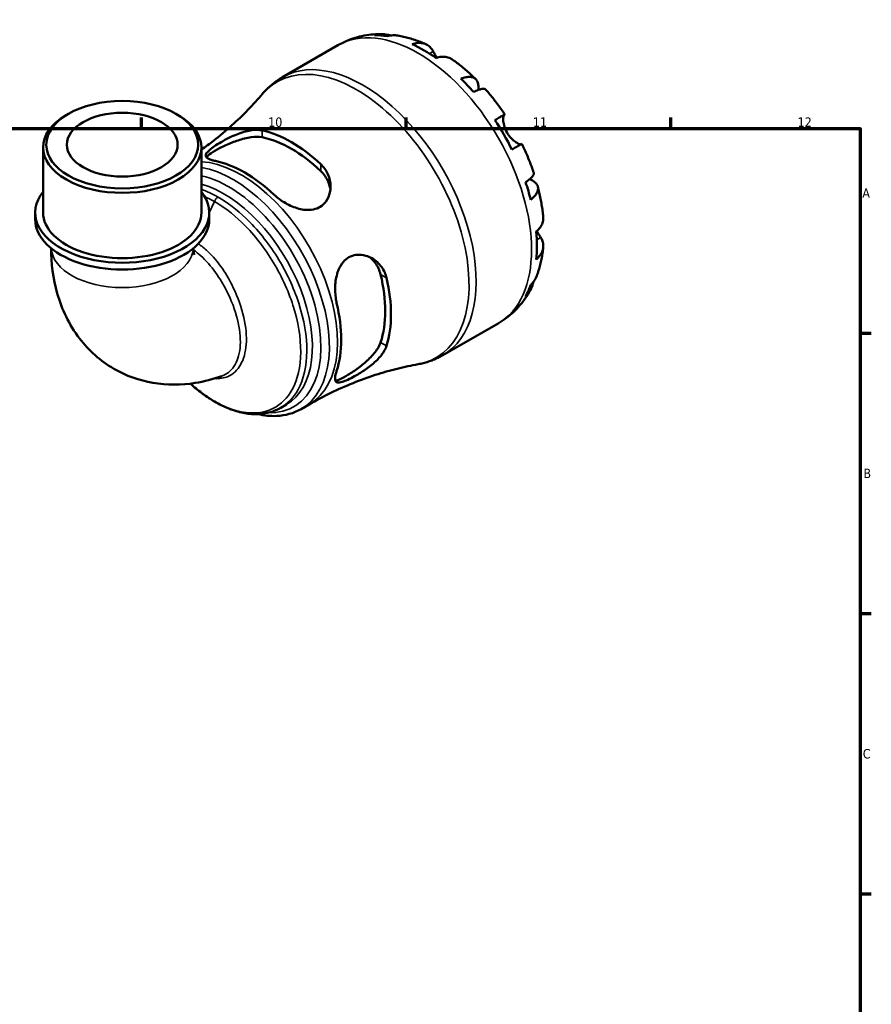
# Model space of a CAD drawing. Header units: millimetres. Extents: x 0 to 902, y 0 to 868.
# Tile 6 of 6: x 599 to 824, y 342 to 603. Entities that reach past the tile are written whole.
import ezdxf

# ---------------------------------------------------------------- set-up
doc = ezdxf.new("R2010")
doc.units = ezdxf.units.MM
for name, color, linetype, lineweight in [('Border (ISO)', 7, 'Continuous', 70), ('Visible (ISO)', 7, 'Continuous', 50), ('Visible Narrow (ISO)', 7, 'Continuous', 35)]:
    doc.layers.add(name, color=color, linetype=linetype, lineweight=lineweight)
doc.styles.add('Note Text (ISO)', font='tahoma.ttf')

# ---------------------------------------------------------------- blocks, each defined once
blk = doc.blocks.new('Borders Default Border')
at = {"layer": 'Border (ISO)'}
for p, q in [((630.75, 574), (630.75, 576.9)), ((700.83, 574), (700.83, 576.9)), ((770.92, 574), (770.92, 576.9)), ((821, 519.75), (823.9, 519.75)), ((821, 445.5), (823.9, 445.5)), ((821, 371.25), (823.9, 371.25))]:
    blk.add_line(p, q, dxfattribs=at)
at = {"layer": 'Border (ISO)', "flags": 128}
blk.add_lwpolyline([(20, 20), (20, 574), (821, 574), (821, 20), (20, 20)], dxfattribs=at)
at = {"layer": 'Border (ISO)', "color": 232, "true_color": 0xca0064, "char_height": 2.5, "attachment_point": 7, "style": 'Note Text (ISO)'}
for s, insert in [('10', (664.29, 574.35)), ('11', (734.37, 574.4)), ('12', (804.46, 574.4)), ('A', (821.59, 555.62)), ('B', (821.89, 481.38)), ('C', (821.73, 407.08))]:
    blk.add_mtext(s, dxfattribs=dict(at, insert=insert))

msp = doc.modelspace()

# ---------------------------------------------------------------- linework, layer by layer
at = {"layer": 'Visible (ISO)'}
for p, q in [((668.103, 587.575), (682.758, 596.014)), ((611.384, 577.836), (610.78, 577.486)), ((639.926, 577.836), (640.529, 577.486)), ((604.7, 551.695), (604.7, 568.986)), ((646.61, 551.695), (646.61, 568.986)), ((602.604, 549.896), (602.604, 551.695)), ((648.705, 549.896), (648.705, 551.695)), ((710.521, 513.916), (725.176, 522.355)), ((667.635, 500.009), (669.113, 500.86)), ((672.983, 499.655), (675.132, 500.893))]:
    msp.add_line(p, q, dxfattribs=at)
for centre, major_axis, ratio, start_param, end_param in [((705.558, 560.101), (-21.095, 36.633), 0.5780931, 5.8322823, 5.9525576), ((705.558, 560.101), (-21.095, 36.633), 0.5780931, 5.3930671, 5.6063746), ((705.558, 560.101), (-21.095, 36.633), 0.5780931, 5.0468841, 5.1671594), ((625.655, 568.986), (-20.955, 0), 0.5758617, 5.5016397, 10.2063236), ((705.558, 560.101), (-21.095, 36.633), 0.5780931, 4.6076689, 4.8209764), ((670.459, 539.888), (18.595, -32.291), 0.5780931, 2.0584561, 2.6578003), ((670.459, 539.888), (17.529, -30.439), 0.5780931, 2.039602, 2.6766544), ((658.084, 532.762), (-18.031, 31.311), 0.5780931, 5.1903631, 5.8090786), ((705.558, 560.101), (-21.095, 36.633), 0.5780931, 4.2614859, 4.3817613), ((625.655, 551.695), (-23.05, 0), 0.5758617, 5.8534856, 9.8544776), ((625.655, 551.695), (-20.955, 0), 0.5758617, 0, 3.1415927), ((625.655, 549.896), (-23.05, 0), 0.5758617, 0, 3.1415927), ((705.558, 560.101), (-21.095, 36.633), 0.5780931, 3.8222708, 4.0355783), ((670.459, 539.888), (17.529, -30.439), 0.5780931, 0.4688056, 1.1058581), ((670.459, 539.888), (18.595, -32.291), 0.5780931, 0.4876598, 1.087004), ((705.558, 560.101), (21.095, -36.633), 0.5780931, 0.3344951, 0.4547705), ((658.084, 532.762), (-18.031, 31.311), 0.5780931, 3.6195668, 4.2382823)]:
    msp.add_ellipse(centre, major_axis=major_axis, ratio=ratio, start_param=start_param, end_param=end_param, dxfattribs=at)
for major_axis in [(20.105, 0), (14.668, 0)]:
    msp.add_ellipse((625.655, 569.681), major_axis=major_axis, ratio=0.5758617, dxfattribs=at)
for points, knots in [([(682.758, 596.014), (683.478, 596.429), (684.222, 596.802), (685.744, 597.46), (686.522, 597.744), (688.097, 598.223), (688.895, 598.418), (690.497, 598.72), (691.301, 598.828), (692.907, 598.96), (693.708, 598.986), (694.504, 598.973)], [5.49972085, 5.49972085, 5.49972085, 5.49972085, 5.56615501, 5.56615501, 5.63258916, 5.63258916, 5.69902332, 5.69902332, 5.76545747, 5.76545747, 5.83189163, 5.83189163, 5.83189163, 5.83189163]), ([(692.48, 598.708), (693.043, 598.867), (693.621, 598.952), (694.704, 598.989), (695.307, 598.941), (696.175, 598.755), (696.445, 598.68), (696.708, 598.593)], [0.21343366, 0.21343366, 0.21343366, 0.21343366, 0.41600999, 0.41600999, 0.62434849, 0.62434849, 0.71922, 0.71922, 0.71922, 0.71922]), ([(698.612, 598.582), (698.19, 598.655), (697.762, 598.678), (696.873, 598.637), (696.335, 598.548), (695.799, 598.386)], [6.10244735, 6.10244735, 6.10244735, 6.10244735, 6.26990562, 6.26990562, 6.47248196, 6.47248196, 6.47248196, 6.47248196]), ([(698.612, 598.583), (699.127, 598.494), (699.638, 598.391), (700.652, 598.158), (701.155, 598.028), (702.152, 597.744), (702.647, 597.59), (703.627, 597.257), (704.113, 597.08), (705.077, 596.702), (705.554, 596.502), (706.028, 596.292)], [5.94784428, 5.94784428, 5.94784428, 5.94784428, 5.99219972, 5.99219972, 6.03655517, 6.03655517, 6.08091061, 6.08091061, 6.12526605, 6.12526605, 6.16962149, 6.16962149, 6.16962149, 6.16962149]), ([(702.376, 596.296), (702.885, 596.469), (703.382, 596.573), (704.275, 596.659), (704.752, 596.643), (705.642, 596.466), (706.054, 596.304), (706.75, 595.897), (707.095, 595.615), (707.62, 595.005), (707.82, 594.705), (707.985, 594.391)], [0.21343841, 0.21343841, 0.21343841, 0.21343841, 0.41559978, 0.41559978, 0.62400044, 0.62400044, 0.8324011, 0.8324011, 1.04178819, 1.04178819, 1.20124236, 1.20124236, 1.20124236, 1.20124236]), ([(707.985, 594.391), (708.054, 594.259), (708.129, 594.118), (708.291, 593.817), (708.378, 593.659), (708.587, 593.283), (708.712, 593.063), (708.875, 592.788), (708.903, 592.741), (708.931, 592.694)], [-0.72877811, -0.72877811, -0.72877811, -0.72877811, -0.65864576, -0.65864576, -0.58948737, -0.58948737, -0.50282865, -0.50282865, -0.48506763, -0.48506763, -0.48506763, -0.48506763]), ([(713.048, 592.253), (712.954, 592.32), (712.86, 592.381), (712.418, 592.639), (712.005, 592.801), (711.116, 592.979), (710.639, 592.994), (709.746, 592.909), (709.249, 592.804), (708.74, 592.632)], [5.814227, 5.814227, 5.814227, 5.814227, 5.87111315, 5.87111315, 6.07951382, 6.07951382, 6.28791448, 6.28791448, 6.49007585, 6.49007585, 6.49007585, 6.49007585]), ([(713.048, 592.254), (713.484, 591.944), (713.915, 591.625), (714.77, 590.973), (715.193, 590.638), (716.03, 589.954), (716.444, 589.604), (717.264, 588.889), (717.669, 588.524), (718.47, 587.78), (718.866, 587.401), (719.257, 587.015)], [0.11624927, 0.11624927, 0.11624927, 0.11624927, 0.1612114, 0.1612114, 0.20617354, 0.20617354, 0.25113567, 0.25113567, 0.2960978, 0.2960978, 0.34105993, 0.34105993, 0.34105993, 0.34105993]), ([(662.778, 583.125), (663.077, 583.477), (663.389, 583.82), (664.035, 584.485), (664.37, 584.807), (665.061, 585.428), (665.418, 585.727), (666.152, 586.3), (666.53, 586.574), (667.303, 587.095), (667.699, 587.342), (668.103, 587.575)], [5.2960345, 5.2960345, 5.2960345, 5.2960345, 5.33677177, 5.33677177, 5.37750904, 5.37750904, 5.41824631, 5.41824631, 5.45898358, 5.45898358, 5.49972085, 5.49972085, 5.49972085, 5.49972085]), ([(715.316, 587.147), (715.8, 587.339), (716.259, 587.473), (717.06, 587.626), (717.474, 587.656), (718.215, 587.588), (718.542, 587.489), (719.062, 587.21), (719.304, 587.004), (719.675, 586.476), (719.806, 586.153), (719.954, 585.481), (719.986, 585.069), (719.95, 584.476), (719.936, 584.333), (719.917, 584.188)], [0.2134337, 0.2134337, 0.2134337, 0.2134337, 0.41601, 0.41601, 0.6243485, 0.6243485, 0.832687, 0.832687, 1.0415719, 1.0415719, 1.2504568, 1.2504568, 1.4601279, 1.4601279, 1.5239813, 1.5239813, 1.5239813, 1.5239813]), ([(721.867, 584.263), (721.792, 584.347), (721.687, 584.405), (721.392, 584.482), (721.154, 584.488), (720.567, 584.395), (720.217, 584.296), (719.511, 584.042), (719.093, 583.866), (718.636, 583.646)], [5.70165265, 5.70165265, 5.70165265, 5.70165265, 5.85322864, 5.85322864, 6.06156713, 6.06156713, 6.26990562, 6.26990562, 6.47248196, 6.47248196, 6.47248196, 6.47248196]), ([(721.867, 584.263), (722.232, 583.853), (722.592, 583.436), (723.301, 582.592), (723.651, 582.164), (724.34, 581.298), (724.679, 580.859), (725.347, 579.972), (725.675, 579.523), (726.321, 578.617), (726.638, 578.159), (726.95, 577.696)], [0.44390917, 0.44390917, 0.44390917, 0.44390917, 0.48833164, 0.48833164, 0.5327541, 0.5327541, 0.57717656, 0.57717656, 0.62159902, 0.62159902, 0.66602149, 0.66602149, 0.66602149, 0.66602149]), ([(662.778, 583.125), (661.586, 581.725), (660.308, 580.316), (657.583, 577.513), (656.136, 576.119), (653.087, 573.38), (651.484, 572.035), (648.771, 569.917), (647.702, 569.119), (646.61, 568.34)], [5.2960345, 5.2960345, 5.2960345, 5.2960345, 5.33677177, 5.33677177, 5.37750904, 5.37750904, 5.41824631, 5.41824631, 5.4436552, 5.4436552, 5.4436552, 5.4436552]), ([(724.324, 576.194), (724.759, 576.444), (725.145, 576.666), (725.776, 577.028), (726.075, 577.2), (726.543, 577.467), (726.711, 577.563), (726.913, 577.677), (726.965, 577.705), (726.932, 577.684), (726.877, 577.652), (726.792, 577.601)], [0.21343841, 0.21343841, 0.21343841, 0.21343841, 0.41559978, 0.41559978, 0.62400044, 0.62400044, 0.8324011, 0.8324011, 1.04178819, 1.04178819, 1.20124236, 1.20124236, 1.20124236, 1.20124236]), ([(726.792, 577.601), (726.771, 577.589), (726.75, 577.57), (726.685, 577.492), (726.645, 577.408), (726.577, 577.173), (726.55, 577.02), (726.512, 576.571), (726.514, 576.251), (726.595, 575.442), (726.69, 574.945), (727.015, 573.893), (727.249, 573.348), (727.547, 572.833)], [-0.72474413, -0.72474413, -0.72474413, -0.72474413, -0.68292689, -0.68292689, -0.58946764, -0.58946764, -0.49014387, -0.49014387, -0.34933517, -0.34933517, -0.17856496, -0.17856496, 0, 0, 0, 0]), ([(650.306, 565.378), (649.995, 565.442), (649.71, 565.512), (648.769, 565.785), (648.281, 566.013), (647.717, 566.555), (647.662, 566.873), (648.016, 567.554), (648.312, 567.886), (649.11, 568.571), (649.547, 568.899), (650.593, 569.613), (651.192, 569.99), (652.708, 570.874), (653.643, 571.369), (655.827, 572.382), (657.088, 572.864), (659.42, 573.48), (660.502, 573.637), (661.903, 573.601), (662.307, 573.555), (662.68, 573.473)], [-3.0803238, -3.0803238, -3.0803238, -3.0803238, -2.9414548, -2.9414548, -2.5759594, -2.5759594, -2.1920208, -2.1920208, -1.9027028, -1.9027028, -1.6738983, -1.6738983, -1.4376404, -1.4376404, -1.1211587, -1.1211587, -0.7129091, -0.7129091, -0.3342881, -0.3342881, -0.1674409, -0.1674409, -0.1674409, -0.1674409]), ([(647.94, 566.349), (648.051, 566.503), (648.209, 566.67), (648.858, 567.225), (649.522, 567.663), (651.091, 568.566), (652.071, 569.076), (654.171, 570.039), (655.292, 570.489), (657.45, 571.206), (658.641, 571.51), (660.85, 571.807), (661.868, 571.797), (662.68, 571.639)], [2.2350225, 2.2350225, 2.2350225, 2.2350225, 2.3942509, 2.3942509, 2.7271193, 2.7271193, 3.0599876, 3.0599876, 3.392856, 3.392856, 3.755796, 3.755796, 4.1187359, 4.1187359, 4.1187359, 4.1187359]), ([(727.547, 572.833), (727.717, 572.538), (727.907, 572.255), (728.328, 571.705), (728.561, 571.442), (729.119, 570.886), (729.446, 570.617), (730.048, 570.197), (730.318, 570.044), (730.711, 569.867), (730.85, 569.82), (731.078, 569.771), (731.167, 569.768), (731.236, 569.784), (731.239, 569.785), (731.242, 569.786)], [0, 0, 0, 0, 0.10230486, 0.10230486, 0.2116531, 0.2116531, 0.35868741, 0.35868741, 0.49861539, 0.49861539, 0.59613895, 0.59613895, 0.69034298, 0.69034298, 0.69546075, 0.69546075, 0.69546075, 0.69546075]), ([(731.45, 569.902), (731.449, 569.902), (731.399, 569.875), (731.211, 569.769), (731.043, 569.673), (730.575, 569.405), (730.276, 569.234), (729.645, 568.872), (729.259, 568.65), (728.824, 568.4)], [5.6921627, 5.6921627, 5.6921627, 5.6921627, 5.87111315, 5.87111315, 6.07951382, 6.07951382, 6.28791448, 6.28791448, 6.49007585, 6.49007585, 6.49007585, 6.49007585]), ([(731.45, 569.902), (731.695, 569.401), (731.933, 568.897), (732.395, 567.884), (732.62, 567.375), (733.054, 566.353), (733.265, 565.84), (733.671, 564.81), (733.866, 564.293), (734.243, 563.256), (734.424, 562.736), (734.597, 562.215)], [0.90478121, 0.90478121, 0.90478121, 0.90478121, 0.94920516, 0.94920516, 0.9936291, 0.9936291, 1.03805305, 1.03805305, 1.082477, 1.082477, 1.12690095, 1.12690095, 1.12690095, 1.12690095]), ([(678.237, 564.515), (678.626, 564.152), (678.975, 563.754), (679.956, 562.387), (680.41, 561.322), (680.851, 559.171), (680.856, 558.084), (680.452, 556.159), (680.09, 555.306), (679.152, 554.046), (678.664, 553.591), (677.545, 552.9), (676.937, 552.664), (675.464, 552.36), (674.596, 552.351), (672.541, 552.627), (671.355, 553.003), (669.051, 554.048), (667.935, 554.728), (666.563, 555.791), (666.2, 556.101), (665.862, 556.42)], [-3.1136676, -3.1136676, -3.1136676, -3.1136676, -2.9396666, -2.9396666, -2.5546266, -2.5546266, -2.1850693, -2.1850693, -1.8598019, -1.8598019, -1.62051, -1.62051, -1.393016, -1.393016, -1.1100651, -1.1100651, -0.7359404, -0.7359404, -0.3490752, -0.3490752, -0.1980274, -0.1980274, -0.1980274, -0.1980274]), ([(678.237, 562.681), (679.049, 561.903), (679.73, 560.935), (680.473, 559.189), (680.664, 558.452), (680.749, 557.735)], [-1.39161666, -1.39161666, -1.39161666, -1.39161666, -1.02867671, -1.02867671, -0.78215003, -0.78215003, -0.78215003, -0.78215003]), ([(732.436, 559.743), (732.856, 560.027), (733.219, 560.3), (733.794, 560.781), (734.055, 561.033), (734.431, 561.491), (734.547, 561.698), (734.629, 561.989), (734.632, 562.108), (734.597, 562.215)], [0.21343366, 0.21343366, 0.21343366, 0.21343366, 0.41600999, 0.41600999, 0.62434849, 0.62434849, 0.83268698, 0.83268698, 0.98494747, 0.98494747, 0.98494747, 0.98494747]), ([(733.53, 560.56), (733.678, 560.5), (733.821, 560.436), (734.363, 560.167), (734.703, 559.935), (735.209, 559.474), (735.422, 559.202), (735.692, 558.619), (735.748, 558.309), (735.727, 557.723), (735.649, 557.392), (735.336, 556.72), (735.101, 556.378), (734.566, 555.764), (734.22, 555.435), (733.811, 555.113)], [5.1559849, 5.1559849, 5.1559849, 5.1559849, 5.2257877, 5.2257877, 5.4354588, 5.4354588, 5.6443437, 5.6443437, 5.8532286, 5.8532286, 6.0615671, 6.0615671, 6.2699056, 6.2699056, 6.472482, 6.472482, 6.472482, 6.472482]), ([(735.676, 558.578), (735.815, 558.046), (735.946, 557.514), (736.19, 556.447), (736.304, 555.914), (736.514, 554.847), (736.61, 554.313), (736.785, 553.245), (736.864, 552.712), (737.002, 551.645), (737.063, 551.112), (737.114, 550.579)], [1.22971803, 1.22971803, 1.22971803, 1.22971803, 1.27467611, 1.27467611, 1.31963419, 1.31963419, 1.36459227, 1.36459227, 1.40955035, 1.40955035, 1.45450843, 1.45450843, 1.45450843, 1.45450843]), ([(735.279, 546.664), (735.684, 547.017), (736.023, 547.394), (736.546, 548.122), (736.772, 548.541), (737.065, 549.397), (737.132, 549.834), (737.13, 550.347), (737.124, 550.462), (737.113, 550.579)], [0.21343841, 0.21343841, 0.21343841, 0.21343841, 0.41559978, 0.41559978, 0.62400044, 0.62400044, 0.8324011, 0.8324011, 0.89094993, 0.89094993, 0.89094993, 0.89094993]), ([(736.446, 545.095), (736.635, 544.796), (736.795, 544.474), (737.059, 543.717), (737.129, 543.278), (737.132, 542.476), (737.065, 542.039), (736.772, 541.183), (736.546, 540.764), (736.023, 540.036), (735.684, 539.659), (735.279, 539.306)], [5.50227189, 5.50227189, 5.50227189, 5.50227189, 5.66172607, 5.66172607, 5.87111315, 5.87111315, 6.07951382, 6.07951382, 6.28791448, 6.28791448, 6.49007585, 6.49007585, 6.49007585, 6.49007585]), ([(735.429, 546.799), (735.525, 546.626), (735.621, 546.458), (735.844, 546.074), (735.969, 545.866), (736.21, 545.471), (736.325, 545.287), (736.435, 545.112), (736.441, 545.103), (736.446, 545.095)], [-2.64714665, -2.64714665, -2.64714665, -2.64714665, -2.58338701, -2.58338701, -2.49547573, -2.49547573, -2.40310236, -2.40310236, -2.39831682, -2.39831682, -2.39831682, -2.39831682]), ([(737.11, 542.474), (737.056, 541.959), (736.991, 541.446), (736.838, 540.422), (736.75, 539.912), (736.549, 538.897), (736.437, 538.391), (736.186, 537.385), (736.048, 536.884), (735.745, 535.889), (735.58, 535.395), (735.401, 534.904)], [1.68441091, 1.68441091, 1.68441091, 1.68441091, 1.7287646, 1.7287646, 1.77311828, 1.77311828, 1.81747196, 1.81747196, 1.86182565, 1.86182565, 1.90617933, 1.90617933, 1.90617933, 1.90617933]), ([(606.797, 542.263), (606.831, 538.275), (607.318, 534.256), (609.631, 526.144), (611.528, 522.029), (616.778, 515.193), (619.882, 512.391), (626.649, 508.467), (630.191, 507.219), (637.564, 505.941), (641.376, 506.005), (647.391, 506.96), (649.726, 507.575), (651.962, 508.363)], [3.1513183, 3.1513183, 3.1513183, 3.1513183, 3.4175156, 3.4175156, 3.6934385, 3.6934385, 3.9271559, 3.9271559, 4.1374205, 4.1374205, 4.3661601, 4.3661601, 4.5212071, 4.5212071, 4.5212071, 4.5212071]), ([(644.521, 542.27), (644.539, 541.712), (644.592, 541.277), (644.698, 540.688), (644.751, 540.539), (644.751, 540.539)], [3.1782434, 3.1782434, 3.1782434, 3.1782434, 3.32823337, 3.32823337, 3.48010494, 3.48010494, 3.48010494, 3.48010494]), ([(682.42, 527.741), (682.321, 528.158), (682.239, 528.589), (682.007, 530.198), (681.962, 531.428), (682.154, 533.917), (682.403, 535.176), (683.173, 537.168), (683.61, 537.946), (684.605, 539.113), (685.108, 539.537), (686.251, 540.186), (686.877, 540.394), (688.402, 540.611), (689.298, 540.526), (691.267, 539.946), (692.315, 539.342), (694.012, 537.793), (694.688, 536.872), (695.355, 535.365), (695.517, 534.883), (695.633, 534.385)], [-3.0803238, -3.0803238, -3.0803238, -3.0803238, -2.9414548, -2.9414548, -2.5759594, -2.5759594, -2.1920208, -2.1920208, -1.9027028, -1.9027028, -1.6738983, -1.6738983, -1.4376404, -1.4376404, -1.1211587, -1.1211587, -0.7129091, -0.7129091, -0.3342881, -0.3342881, -0.1674409, -0.1674409, -0.1674409, -0.1674409]), ([(690.999, 539.966), (691.584, 539.531), (692.133, 538.992), (693.279, 537.468), (693.779, 536.392), (694.046, 535.298)], [3.50713431, 3.50713431, 3.50713431, 3.50713431, 3.75579597, 3.75579597, 4.11873592, 4.11873592, 4.11873592, 4.11873592]), ([(733.811, 532.548), (734.22, 532.93), (734.566, 533.35), (735.053, 534.104), (735.251, 534.494), (735.401, 534.904)], [0.21343366, 0.21343366, 0.21343366, 0.21343366, 0.41600999, 0.41600999, 0.58712471, 0.58712471, 0.58712471, 0.58712471]), ([(734.463, 533.251), (734.406, 532.967), (734.333, 532.683), (734.055, 531.828), (733.794, 531.283), (733.219, 530.365), (732.856, 529.908), (732.436, 529.502)], [5.96209639, 5.96209639, 5.96209639, 5.96209639, 6.06156713, 6.06156713, 6.26990562, 6.26990562, 6.47248196, 6.47248196, 6.47248196, 6.47248196]), ([(733.699, 531.151), (733.31, 530.447), (732.884, 529.757), (731.96, 528.416), (731.46, 527.764), (730.388, 526.512), (729.814, 525.912), (728.598, 524.773), (727.955, 524.236), (726.608, 523.236), (725.904, 522.774), (725.176, 522.355)], [2.02205028, 2.02205028, 2.02205028, 2.02205028, 2.08926586, 2.08926586, 2.15648145, 2.15648145, 2.22369703, 2.22369703, 2.29091262, 2.29091262, 2.3581282, 2.3581282, 2.3581282, 2.3581282]), ([(695.633, 516.399), (695.512, 516.018), (695.342, 515.628), (694.647, 514.365), (693.951, 513.491), (692.307, 511.854), (691.367, 511.083), (689.496, 509.742), (688.575, 509.157), (687.014, 508.256), (686.375, 507.916), (685.216, 507.354), (684.707, 507.134), (683.706, 506.775), (683.263, 506.674), (682.474, 506.675), (682.206, 506.853), (681.959, 507.568), (681.989, 508.118), (682.225, 509.121), (682.312, 509.427), (682.42, 509.755)], [-3.1136676, -3.1136676, -3.1136676, -3.1136676, -2.9396666, -2.9396666, -2.5546266, -2.5546266, -2.1850693, -2.1850693, -1.8598019, -1.8598019, -1.62051, -1.62051, -1.393016, -1.393016, -1.1100651, -1.1100651, -0.7359404, -0.7359404, -0.3490752, -0.3490752, -0.1980274, -0.1980274, -0.1980274, -0.1980274]), ([(694.046, 517.312), (693.779, 516.527), (693.279, 515.638), (691.919, 513.871), (691.061, 512.99), (689.362, 511.478), (688.412, 510.732), (686.527, 509.396), (685.595, 508.803), (684.81, 508.351), (684.026, 507.899), (683.314, 507.546), (682.505, 507.266), (682.279, 507.213), (682.089, 507.196)], [-1.3916167, -1.3916167, -1.3916167, -1.3916167, -1.0286767, -1.0286767, -0.6657368, -0.6657368, -0.3328684, -0.3328684, 0, 0, 0, 0.3328684, 0.3328684, 0.4928549, 0.4928549, 0.4928549, 0.4928549]), ([(710.521, 513.916), (710.117, 513.683), (709.704, 513.464), (708.865, 513.057), (708.439, 512.868), (707.575, 512.521), (707.137, 512.362), (706.253, 512.076), (705.806, 511.948), (704.907, 511.723), (704.454, 511.625), (703.999, 511.543)], [2.3581282, 2.3581282, 2.3581282, 2.3581282, 2.39886547, 2.39886547, 2.43960274, 2.43960274, 2.48034001, 2.48034001, 2.52107728, 2.52107728, 2.56181455, 2.56181455, 2.56181455, 2.56181455]), ([(675.132, 500.893), (677.02, 501.98), (678.946, 503), (682.838, 504.89), (684.804, 505.76), (688.738, 507.342), (690.706, 508.053), (694.606, 509.315), (696.538, 509.867), (700.33, 510.817), (702.19, 511.215), (703.999, 511.543)], [2.3581282, 2.3581282, 2.3581282, 2.3581282, 2.39886547, 2.39886547, 2.43960274, 2.43960274, 2.48034001, 2.48034001, 2.52107728, 2.52107728, 2.56181455, 2.56181455, 2.56181455, 2.56181455]), ([(667.635, 500.009), (666.747, 499.497), (665.795, 499.099), (663.782, 498.533), (662.719, 498.369), (660.489, 498.279), (659.321, 498.362), (656.904, 498.779), (655.654, 499.122), (653.117, 500.061), (651.83, 500.663), (649.26, 502.104), (647.978, 502.946), (645.698, 504.661), (644.693, 505.498), (643.709, 506.397)], [3.9289396, 3.9289396, 3.9289396, 3.9289396, 4.0744679, 4.0744679, 4.2225532, 4.2225532, 4.3765728, 4.3765728, 4.5363922, 4.5363922, 4.699561, 4.699561, 4.8638602, 4.8638602, 4.9968034, 4.9968034, 4.9968034, 4.9968034]), ([(672.983, 499.655), (671.048, 498.541), (668.832, 497.929), (664.892, 497.767), (663.236, 497.936), (661.554, 498.322)], [2.3581282, 2.3581282, 2.3581282, 2.3581282, 2.65134297, 2.65134297, 2.85079427, 2.85079427, 2.85079427, 2.85079427])]:
    msp.add_open_spline(points, degree=3, knots=knots, dxfattribs=at)
at = {"layer": 'Visible Narrow (ISO)'}
for p, q in [((707.985, 594.391), (706.972, 593.807)), ((726.792, 577.601), (724.331, 576.184)), ((662.68, 571.639), (662.68, 573.473)), ((678.237, 564.515), (678.237, 562.681)), ((650.043, 554.64), (648.705, 551.659)), ((736.446, 545.095), (735.417, 544.502)), ((694.046, 535.298), (695.633, 534.385)), ((695.633, 516.399), (694.046, 517.312))]:
    msp.add_line(p, q, dxfattribs=at)
for centre, major_axis, ratio, start_param, end_param in [((703.967, 559.184), (-21.209, 36.83), 0.5780931, 3.1415927, 6.2831853), ((689.312, 550.745), (21.209, -36.83), 0.5780931, 0, 3.1415927), ((687.662, 549.795), (-21.046, 36.547), 0.5780931, 2.9379063, 6.4868717), ((657.105, 532.198), (-18.028, 31.305), 0.5780931, 3.1415927, 5.9231282), ((654.955, 530.961), (18.028, -31.305), 0.5780931, 0, 2.6909561), ((653.763, 530.274), (17.285, -30.016), 0.5780931, 5.9364666, 8.9376863), ((652.57, 529.587), (16.543, -28.727), 0.5780931, 0, 2.6152295), ((651.028, 554.411), (-0.848, -1.473), 0.5780931, 3.9250571, 4.8854257), ((625.655, 542.7), (18.86, 0), 0.5758617, 3.1829171, 6.2418609)]:
    msp.add_ellipse(centre, major_axis=major_axis, ratio=ratio, start_param=start_param, end_param=end_param, dxfattribs=at)
for points in [[(651.028, 555.801), (649.546, 556.654), (648.064, 557.344), (646.61, 557.86)], [(647.492, 555.943), (648.339, 555.566), (649.191, 555.131), (650.043, 554.64)]]:
    msp.add_open_spline(points, degree=3, dxfattribs=at)
for points, knots in [([(667.635, 500.009), (669.505, 501.087), (671.057, 502.715), (673.693, 507.525), (674.49, 511.027), (674.546, 518.914), (673.813, 523.289), (671.038, 531.874), (669.071, 536.076), (664.253, 543.792), (661.415, 547.309), (656.004, 552.476), (653.515, 554.368), (651.028, 555.801)], [-3.9289396, -3.9289396, -3.9289396, -3.9289396, -3.5908142, -3.5908142, -3.1507836, -3.1507836, -2.7132429, -2.7132429, -2.2990602, -2.2990602, -1.8891241, -1.8891241, -1.5707963, -1.5707963, -1.5707963, -1.5707963]), ([(650.043, 554.64), (652.476, 553.239), (654.909, 551.384), (660.192, 546.318), (662.957, 542.871), (667.644, 535.32), (669.554, 531.212), (672.241, 522.829), (672.946, 518.562), (672.876, 510.873), (672.093, 507.46), (669.413, 502.591), (667.72, 500.905), (662.883, 498.459), (659.435, 498.258), (652.655, 500.149), (649.404, 501.861), (645.411, 504.938), (644.567, 505.646), (643.736, 506.402)], [1.5707963, 1.5707963, 1.5707963, 1.5707963, 1.8891241, 1.8891241, 2.2990602, 2.2990602, 2.7132429, 2.7132429, 3.1507836, 3.1507836, 3.5908142, 3.5908142, 3.9597636, 3.9597636, 4.4608226, 4.4608226, 4.8791641, 4.8791641, 4.9927103, 4.9927103, 4.9927103, 4.9927103]), ([(650.026, 507.733), (651.347, 507.636), (652.578, 507.831), (655.028, 508.912), (656.158, 509.966), (657.812, 512.844), (658.319, 514.686), (658.635, 518.939), (658.415, 521.369), (657.266, 526.5), (656.308, 529.21), (654.219, 533.567), (653.243, 535.278), (650.97, 538.598), (649.648, 540.183), (647.435, 542.227), (646.609, 542.874), (645.769, 543.413)], [0.393675, 0.393675, 0.393675, 0.393675, 0.6963807, 0.6963807, 1.078729, 1.078729, 1.4717928, 1.4717928, 1.8816526, 1.8816526, 2.3106453, 2.3106453, 2.6019338, 2.6019338, 2.9203164, 2.9203164, 3.0991808, 3.0991808, 3.0991808, 3.0991808]), ([(644.546, 541.787), (645.184, 541.343), (645.816, 540.836), (647.83, 539.007), (649.153, 537.472), (651.447, 534.267), (652.439, 532.621), (654.57, 528.442), (655.555, 525.855), (656.763, 520.963), (657.016, 518.65), (656.78, 514.603), (656.32, 512.85), (654.777, 510.114), (653.711, 509.112), (652.266, 508.476), (652.115, 508.416), (651.962, 508.363)], [-3.0612658, -3.0612658, -3.0612658, -3.0612658, -2.9203164, -2.9203164, -2.6019338, -2.6019338, -2.3106453, -2.3106453, -1.8816526, -1.8816526, -1.4717928, -1.4717928, -1.078729, -1.078729, -0.6963807, -0.6963807, -0.6529853, -0.6529853, -0.6529853, -0.6529853])]:
    msp.add_open_spline(points, degree=3, knots=knots, dxfattribs=at)

# ---------------------------------------------------------------- block references
msp.add_blockref('Borders Default Border', (0, 0))

doc.saveas('drawing.dxf')
